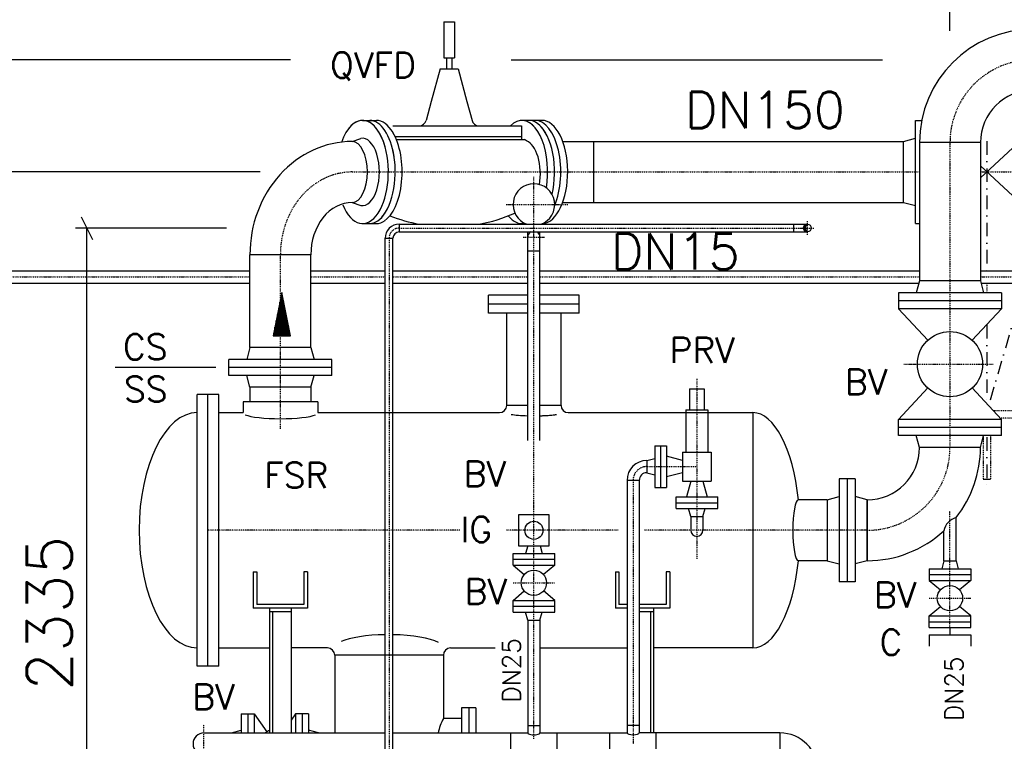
# Model space of a CAD drawing. Header units: millimetres. Extents: x -197187 to 231260338, y -45270 to 70505.
# Tile 28 of 85: x -33949 to -31230, y 10554 to 12548. Entities that reach past the tile are written whole.
import ezdxf
from ezdxf.enums import TextEntityAlignment as Align

# ---------------------------------------------------------------- set-up
doc = ezdxf.new("R2010")
doc.units = ezdxf.units.MM
doc.header["$LTSCALE"] = 0.5
for name, pattern in [('DASHDOT', [1, 0.5, -0.25, 0, -0.25]), ('DOT', [0.25, 0, -0.25]), ('HIDDEN', [0.375, 0.25, -0.125])]:
    doc.linetypes.add(name, pattern=pattern)
for name, color, linetype in [('2', 7, 'Continuous'), ('21', 7, 'Continuous'), ('41', 7, 'Continuous'), ('42', 7, 'Continuous'), ('BEMAßUNG', 7, 'Continuous'), ('P-MU025ENTL', 7, 'Continuous'), ('P-MU025ENTLÜ', 7, 'Continuous'), ('P-MU050ENTL', 7, 'Continuous'), ('P-MU150AUSL', 7, 'Continuous'), ('P-MU200AUSL', 7, 'Continuous'), ('P-MU200EINL', 7, 'Continuous'), ('P-MU300AUSL', 7, 'Continuous')]:
    doc.layers.add(name, color=color, linetype=linetype)
doc.styles.add('ROMANS', font='ROMANS', dxfattribs={"height": 0.2})

# ---------------------------------------------------------------- blocks, each defined once
blk = doc.blocks.new('FPFEIL')
at = {"layer": '41', "color": 7, "linetype": 'Continuous'}
for p, q in [((-99.9998, 18.5851), (-92.9259, 18.5851)), ((-99.9998, 15.7051), (-78.5259, 15.7051)), ((-99.9998, 12.8251), (-64.1259, 12.8251)), ((-99.9998, 12.8251), (-64.1259, 12.8251)), ((-99.9998, 9.9452), (-49.7259, 9.9452)), ((-99.9998, 7.0652), (-35.3259, 7.0652)), ((-99.9998, 4.1852), (-20.926, 4.1852)), ((-99.9998, 4.1852), (-20.926, 4.1852)), ((-99.9998, 1.3052), (-6.526, 1.3052)), ((-99.9998, -1.5748), (-7.874, -1.5748)), ((-99.9998, -4.4548), (-22.274, -4.4548)), ((-99.9998, -4.4548), (-22.274, -4.4548)), ((-99.9998, -7.3348), (-36.6739, -7.3348)), ((-99.9998, -10.2148), (-51.0739, -10.2148)), ((-99.9998, -13.0948), (-65.4739, -13.0948)), ((-99.9998, -13.0948), (-65.4739, -13.0948)), ((-99.9998, -15.9748), (-79.8739, -15.9748)), ((-99.9998, -18.8548), (-94.2739, -18.8548))]:
    blk.add_line(p, q, dxfattribs=at)
blk.add_lwpolyline([(0, 0), (-99.9998, -20), (-99.9998, 20), (0, 0)], close=True, dxfattribs=at)

msp = doc.modelspace()

# ---------------------------------------------------------------- hatches: boundary and pattern name
h = msp.add_hatch(color=256)
h.dxf.hatch_style = 1
h.paths.add_polyline_path([(-31774.005, 11982.548, 0.41421356), (-31784.655, 11971.898), (-31779.547, 11971.898, -0.24462596)])
h.paths.add_polyline_path([(-31779.547, 11971.898), (-31784.655, 11971.898, 0.41421356), (-31774.005, 11961.248, -0.24462596)])

# ---------------------------------------------------------------- linework, layer by layer
at = {"layer": '2', "linetype": 'Continuous', "ltscale": 10}
msp.add_line((-32591.923, 12436.898), (-31566.338, 12436.898), dxfattribs=at)
at = {"layer": '21', "linetype": 'Continuous', "ltscale": 10}
for p, q in [((-32901.005, 11982.548), (-32901.005, 11961.248)), ((-32939.655, 11943.898), (-32918.355, 11943.898))]:
    msp.add_line(p, q, dxfattribs=at)
at = {"layer": '21', "linetype": 'DASHDOT', "ltscale": 10}
msp.add_line((-32929.005, 11943.898), (-32929.005, 10112.373), dxfattribs=at)
at = {"layer": '21', "linetype": 'Continuous', "ltscale": 10}
for radius in [38.65, 17.35]:
    msp.add_arc((-32901.005, 11943.898), radius, 90, 180, dxfattribs=at)
at = {"layer": '21', "linetype": 'DASHDOT', "ltscale": 10}
msp.add_arc((-32901.005, 11943.898), 28, 90, 180, dxfattribs=at)
at = {"layer": '41', "linetype": 'DASHDOT', "ltscale": 10}
for p, q in [((-31774.005, 11990.887), (-31774.005, 11952.908)), ((-32901.005, 11971.898), (-31755.016, 11971.898)), ((-31278.005, 11820.048), (-31278.005, 11792.898)), ((-32733.24, 11136.898), (-33429.005, 11136.898)), ((-32295.937, 11136.898), (-32604.72, 11136.898))]:
    msp.add_line(p, q, dxfattribs=at)
at = {"layer": '41', "linetype": 'Continuous', "ltscale": 10}
for p, q in [((-32901.005, 11982.548), (-31774.005, 11982.548)), ((-32562.616, 11984.401), (-32552.463, 11984.4)), ((-31812.005, 11982.548), (-31812.005, 11961.248)), ((-32939.655, 10186.898), (-32939.655, 11943.898)), ((-32918.355, 10186.898), (-32918.355, 11943.898)), ((-32901.005, 11961.248), (-31774.005, 11961.248)), ((-33304.005, 11021.898), (-33304.005, 10921.898)), ((-33304.005, 11021.898), (-33294.005, 11021.898)), ((-33294.005, 11021.898), (-33294.005, 10931.898)), ((-33154.005, 11021.898), (-33164.005, 11021.898)), ((-33164.005, 11021.898), (-33164.005, 10931.898)), ((-33154.005, 11021.898), (-33154.005, 10921.898)), ((-32304.005, 11021.898), (-32304.005, 10921.898)), ((-32304.005, 11021.898), (-32294.005, 11021.898)), ((-32294.005, 11021.898), (-32294.005, 10931.898)), ((-32154.005, 11021.898), (-32164.005, 11021.898)), ((-32164.005, 11021.898), (-32164.005, 10931.898)), ((-32154.005, 11021.898), (-32154.005, 10921.898)), ((-33164.005, 10931.898), (-33294.005, 10931.898)), ((-32271.855, 10931.898), (-32294.005, 10931.898)), ((-32164.005, 10931.898), (-32238.155, 10931.898)), ((-33154.005, 10921.898), (-33304.005, 10921.898)), ((-33259.005, 10921.898), (-33259.005, 10577.048)), ((-33199.005, 10911.898), (-33259.005, 10911.898)), ((-33199.005, 10921.898), (-33199.005, 10577.048)), ((-32271.855, 10921.898), (-32304.005, 10921.898)), ((-32154.005, 10921.898), (-32238.155, 10921.898)), ((-32199.005, 10911.898), (-32238.155, 10911.898)), ((-32199.005, 10921.898), (-32199.005, 10577.048))]:
    msp.add_line(p, q, dxfattribs=at)
at = {"layer": '41', "linetype": 'HIDDEN', "ltscale": 10}
for p, q in [((-33251.005, 10911.898), (-33251.005, 10577.048)), ((-32207.005, 10911.898), (-32207.005, 10577.048))]:
    msp.add_line(p, q, dxfattribs=at)
at = {"layer": '41', "linetype": 'Continuous', "ltscale": 10}
msp.add_circle((-31774.005, 11971.898), 10.65, dxfattribs=at)
msp.add_arc((-31766.544, 11971.898), 13.004, 125.015673, 234.984327, dxfattribs=at)
for centre, major_axis, ratio, start_param, end_param in [((-32529.005, 11461.898), (-75, 0), 0.11696267, 1.79223648, 1.9023925), ((-32929.005, 10811.898), (-150, 0), 0.24457267, 4.78344875, 4.86763291), ((-32529.005, 10577.048), (16.85, 0), 0.30551929, 3.14159265, 6.28318531), ((-32255.005, 10577.048), (-16.85, 0), 0.30551929, 0, 3.14159265)]:
    msp.add_ellipse(centre, major_axis=major_axis, ratio=ratio, start_param=start_param, end_param=end_param, dxfattribs=at)
at = {"layer": 'BEMAßUNG', "linetype": 'Continuous', "ltscale": 10}
for p, q in [((-31380.005, 12516.898), (-31380.005, 12878.148)), ((-33200.761, 12436.898), (-34641.58, 12436.898)), ((-33285.185, 12126.898), (-34100.255, 12126.898)), ((-33778.763, 12003.148), (-33747.513, 11940.648)), ((-33377.453, 11971.898), (-33794.388, 11971.898)), ((-33763.138, 9636.898), (-33763.138, 11971.898))]:
    msp.add_line(p, q, dxfattribs=at)
at = {"layer": 'P-MU025ENTL', "linetype": 'DASHDOT', "ltscale": 10}
for p, q in [((-32079.005, 11555.31), (-32079.005, 11461.898)), ((-32079.005, 11555.31), (-32079.005, 11057.158)), ((-32217.005, 11312.898), (-32079.005, 11312.898)), ((-32255.005, 11274.898), (-32255.005, 10546.898)), ((-31380.005, 10868.305), (-31380.005, 11189.789)), ((-31437.505, 10949.305), (-31322.505, 10949.305))]:
    msp.add_line(p, q, dxfattribs=at)
at = {"layer": 'P-MU025ENTL', "linetype": 'Continuous', "ltscale": 10}
for p, q in [((-32099.005, 11527.898), (-32059.005, 11527.898)), ((-32099.005, 11527.898), (-32099.005, 11469.898)), ((-32099.005, 11527.898), (-32059.005, 11527.898)), ((-32099.005, 11527.898), (-32099.005, 11469.898)), ((-32059.005, 11527.898), (-32059.005, 11469.898)), ((-32059.005, 11527.898), (-32059.005, 11469.898)), ((-32109.005, 11469.898), (-32049.005, 11469.898)), ((-32109.005, 11469.898), (-32109.005, 11461.898)), ((-32109.005, 11469.898), (-32049.005, 11469.898)), ((-32109.005, 11469.898), (-32109.005, 11352.898)), ((-32049.005, 11469.898), (-32049.005, 11461.898)), ((-32049.005, 11469.898), (-32049.005, 11352.898)), ((-32195.005, 11370.398), (-32195.005, 11255.398)), ((-32195.005, 11370.398), (-32163.005, 11370.398)), ((-32179.005, 11370.398), (-32179.005, 11255.398)), ((-32163.005, 11370.398), (-32163.005, 11255.398)), ((-32119.005, 11329.748), (-32163.005, 11341.538)), ((-32119.005, 11352.898), (-32039.005, 11352.898)), ((-32119.005, 11352.898), (-32119.005, 11272.898)), ((-32039.005, 11352.898), (-32039.005, 11272.898)), ((-32217.005, 11329.748), (-32195.005, 11335.643)), ((-32217.005, 11329.748), (-32217.005, 11296.048)), ((-32217.005, 11296.048), (-32195.005, 11290.153)), ((-32119.005, 11296.048), (-32163.005, 11284.258)), ((-32238.155, 11274.898), (-32271.855, 11274.898)), ((-32271.855, 11274.898), (-32271.855, 10577.048)), ((-32238.155, 11274.898), (-32238.155, 10577.048)), ((-32119.005, 11272.898), (-32039.005, 11272.898)), ((-32095.855, 11272.898), (-32107.645, 11228.898)), ((-32062.155, 11272.898), (-32050.365, 11228.898)), ((-32195.005, 11255.398), (-32163.005, 11255.398)), ((-32136.505, 11196.898), (-32136.505, 11228.898)), ((-32136.505, 11228.898), (-32021.505, 11228.898)), ((-32021.505, 11196.898), (-32021.505, 11228.898)), ((-32136.505, 11212.898), (-32021.505, 11212.898)), ((-32136.505, 11196.898), (-32021.505, 11196.898)), ((-32095.855, 11174.898), (-32101.75, 11196.898)), ((-32095.855, 11174.898), (-32062.155, 11174.898)), ((-32095.855, 11174.898), (-32095.855, 11136.898)), ((-32062.155, 11174.898), (-32056.26, 11196.898)), ((-32062.155, 11174.898), (-32062.155, 11136.898)), ((-31363.155, 11052.305), (-31363.155, 11171.937)), ((-31396.855, 11052.305), (-31396.855, 11135.56)), ((-31396.855, 11052.305), (-31402.75, 11030.305)), ((-31396.855, 11052.305), (-31363.155, 11052.305)), ((-31363.155, 11052.305), (-31357.26, 11030.305)), ((-31437.505, 11030.305), (-31322.505, 11030.305)), ((-31437.505, 11030.305), (-31437.505, 10998.305)), ((-31437.505, 11014.305), (-31322.505, 11014.305)), ((-31322.505, 11030.305), (-31322.505, 10998.305)), ((-31437.505, 10998.305), (-31322.505, 10998.305)), ((-31437.505, 10998.305), (-31406.645, 10972.006)), ((-31322.505, 10998.305), (-31353.366, 10972.006)), ((-31437.505, 10900.305), (-31406.645, 10926.604)), ((-31322.505, 10900.305), (-31353.366, 10926.604)), ((-32545.855, 10888.898), (-32512.155, 10888.898)), ((-32545.855, 10888.898), (-32545.855, 10577.048)), ((-32512.155, 10888.898), (-32512.155, 10577.048)), ((-31437.505, 10868.305), (-31437.505, 10900.305)), ((-31437.505, 10900.305), (-31322.505, 10900.305)), ((-31437.505, 10884.305), (-31322.505, 10884.305)), ((-31322.505, 10868.305), (-31322.505, 10900.305)), ((-31437.505, 10868.305), (-31322.505, 10868.305)), ((-31437.505, 10848.305), (-31322.505, 10848.305)), ((-31437.505, 10848.305), (-31437.505, 10816.305)), ((-31380.005, 10868.305), (-31380.005, 10848.305)), ((-31322.505, 10848.305), (-31322.505, 10816.305)), ((-32545.855, 10597.898), (-32512.155, 10597.898)), ((-32238.155, 10597.898), (-32271.855, 10597.898))]:
    msp.add_line(p, q, dxfattribs=at)
msp.add_circle((-31380.005, 10949.305), 35, dxfattribs=at)
for centre, radius, start, end in [((-32217.005, 11274.898), 54.85, 90, 180), ((-32217.005, 11274.898), 21.15, 90, 180), ((-32079.005, 11136.898), 16.85, 180, 0)]:
    msp.add_arc(centre, radius, start, end, dxfattribs=at)
at = {"layer": 'P-MU025ENTL', "linetype": 'DASHDOT', "ltscale": 10}
msp.add_arc((-32217.005, 11274.898), 38, 90, 180, dxfattribs=at)
at = {"layer": 'P-MU025ENTLÜ', "linetype": 'DASHDOT', "ltscale": 10}
for p, q in [((-32529.005, 10560.808), (-32529.005, 12113.974)), ((-32605.699, 12036.898), (-32434.394, 12036.898)), ((-32558.655, 11946.898), (-32498.814, 11946.898)), ((-35711.847, 11836.898), (-33313.155, 11836.898)), ((-33144.855, 11836.898), (-32939.655, 11836.898)), ((-32918.355, 11836.898), (-32545.855, 11836.898)), ((-32512.155, 11836.898), (-31464.155, 11836.898)), ((-31295.855, 11836.898), (-30343.418, 11836.898)), ((-32586.505, 10991.898), (-32471.505, 10991.898))]:
    msp.add_line(p, q, dxfattribs=at)
at = {"layer": 'P-MU025ENTLÜ', "linetype": 'Continuous', "ltscale": 10}
for p, q in [((-32545.855, 11384.898), (-32545.855, 11961.248)), ((-32512.155, 11384.898), (-32512.155, 11961.248)), ((-32545.855, 11908.898), (-32512.155, 11908.898)), ((-35629.005, 11853.748), (-33313.155, 11853.748)), ((-33144.855, 11853.748), (-32939.655, 11853.748)), ((-32918.355, 11853.748), (-32545.855, 11853.748)), ((-32512.155, 11853.748), (-31464.155, 11853.748)), ((-31295.855, 11853.748), (-30489.217, 11853.748)), ((-35629.005, 11820.048), (-33313.155, 11820.048)), ((-33144.855, 11820.048), (-32939.655, 11820.048)), ((-32918.355, 11820.048), (-32545.855, 11820.048)), ((-32512.155, 11820.048), (-31465.723, 11820.048)), ((-31294.288, 11820.048), (-30489.217, 11820.048)), ((-32545.989, 11094.398), (-32551.75, 11072.898)), ((-32512.021, 11094.398), (-32506.26, 11072.898)), ((-32586.505, 11040.898), (-32586.505, 11072.898)), ((-32586.505, 11072.898), (-32471.505, 11072.898)), ((-32471.505, 11040.898), (-32471.505, 11072.898)), ((-32586.505, 11056.898), (-32471.505, 11056.898)), ((-32586.505, 11040.898), (-32471.505, 11040.898)), ((-32586.505, 11040.898), (-32555.645, 11014.599)), ((-32471.505, 11040.898), (-32502.366, 11014.599)), ((-32586.505, 10942.898), (-32555.645, 10969.197)), ((-32471.505, 10942.898), (-32502.366, 10969.197)), ((-32586.505, 10910.898), (-32586.505, 10942.898)), ((-32586.505, 10942.898), (-32471.505, 10942.898)), ((-32471.505, 10910.898), (-32471.505, 10942.898)), ((-32586.505, 10926.898), (-32471.505, 10926.898)), ((-32586.505, 10910.898), (-32471.505, 10910.898)), ((-32545.855, 10888.898), (-32551.75, 10910.898)), ((-32512.155, 10888.898), (-32506.26, 10910.898))]:
    msp.add_line(p, q, dxfattribs=at)
msp.add_lwpolyline([(-32486.505, 11094.398), (-32486.505, 11179.398), (-32571.505, 11179.398), (-32571.505, 11094.398)], close=True, dxfattribs=at)
for centre, radius in [((-32529.005, 11136.898), 25), ((-32529.005, 10991.898), 35)]:
    msp.add_circle(centre, radius, dxfattribs=at)
for centre, radius, start, end in [((-32529.005, 12036.898), 57.5, 289.052933, 250.947067), ((-32529.005, 11946.898), 16.85, 121.610375, 180), ((-32529.005, 11946.898), 16.85, 0, 58.389625)]:
    msp.add_arc(centre, radius, start, end, dxfattribs=at)
at = {"layer": 'P-MU050ENTL', "linetype": 'Continuous', "ltscale": 10}
for p, q in [((-33337.005, 10629.398), (-33337.005, 10577.048)), ((-33337.005, 10629.398), (-33301.005, 10629.398)), ((-33319.005, 10629.398), (-33319.005, 10577.048)), ((-33301.005, 10629.398), (-33301.005, 10577.048)), ((-33301.005, 10629.398), (-33266.743, 10579.807)), ((-33187.005, 10629.398), (-33199.005, 10612.029)), ((-33151.005, 10629.398), (-33187.005, 10629.398)), ((-33187.005, 10629.398), (-33187.005, 10577.048)), ((-33169.005, 10629.398), (-33169.005, 10577.048)), ((-33151.005, 10629.398), (-33151.005, 10577.048)), ((-33440.005, 10577.048), (-32939.655, 10577.048)), ((-33364.005, 10577.048), (-33337.005, 10584.283)), ((-33124.005, 10577.048), (-33151.005, 10584.283)), ((-32918.355, 10577.048), (-32545.855, 10577.048)), ((-32593.005, 10516.748), (-32593.005, 10577.048)), ((-32512.155, 10577.048), (-32271.855, 10577.048)), ((-32465.005, 10516.748), (-32465.005, 10577.048)), ((-32319.005, 10516.748), (-32319.005, 10577.048)), ((-31850.005, 10577.048), (-32238.155, 10577.048)), ((-32191.005, 10516.748), (-32191.005, 10577.048)), ((-31850.005, 10577.048), (-31850.005, 10516.748))]:
    msp.add_line(p, q, dxfattribs=at)
at = {"layer": 'P-MU050ENTL', "linetype": 'DASHDOT', "ltscale": 10}
msp.add_line((-33440.005, 10489.299), (-33440.005, 10600.93), dxfattribs=at)
at = {"layer": 'P-MU050ENTL', "linetype": 'Continuous', "ltscale": 10}
for centre, radius, start, end in [((-33440.005, 10546.898), 30.15, 90, 270), ((-33244.005, 10546.898), 40, 112.024314, 131.083733), ((-31850.005, 10470.898), 106.15, 0, 90)]:
    msp.add_arc(centre, radius, start, end, dxfattribs=at)
at = {"layer": 'P-MU150AUSL', "linetype": 'Continuous', "ltscale": 10}
for p, q in [((-32778.084, 12541.898), (-32748.084, 12541.898)), ((-32778.084, 12541.898), (-32778.084, 12441.898)), ((-32748.084, 12541.898), (-32748.084, 12441.898)), ((-32778.084, 12441.898), (-32748.084, 12441.898)), ((-32770.584, 12441.898), (-32770.584, 12411.898)), ((-32755.584, 12441.898), (-32755.584, 12411.898)), ((-32788.084, 12411.898), (-32812.253, 12321.698)), ((-32788.084, 12411.898), (-32738.084, 12411.898)), ((-32738.083, 12411.898), (-32713.915, 12321.698)), ((-32812.253, 12321.698), (-32826.314, 12269.221)), ((-32713.915, 12321.698), (-32699.854, 12269.221)), ((-33002.107, 12269.398), (-32964.001, 12269.398)), ((-32506.74, 12269.398), (-32562.166, 12269.398)), ((-31475.005, 11984.398), (-31475.005, 12269.398)), ((-31475.005, 12269.398), (-31458.057, 12269.398)), ((-31125.005, 12269.398), (-31295.855, 12110.273)), ((-32918.355, 12254.398), (-32563.084, 12254.398)), ((-32563.084, 12254.398), (-32563.084, 12216.898)), ((-33030.685, 12211.048), (-33006.86, 12219.411)), ((-32912.04, 12224.398), (-32563.084, 12224.398)), ((-32908.76, 12216.898), (-32555.283, 12216.898)), ((-32549.056, 12212.556), (-32555.283, 12216.898)), ((-32449.24, 12211.048), (-31508.005, 12211.048)), ((-32363.661, 12042.748), (-32363.661, 12211.048)), ((-31508.005, 12211.048), (-31475.005, 12219.89)), ((-31508.005, 12042.748), (-31508.005, 12211.048)), ((-31295.855, 12207.898), (-31464.155, 12207.898)), ((-31464.155, 12207.898), (-31464.155, 11825.898)), ((-31295.855, 12207.898), (-31295.855, 11825.898)), ((-31125.005, 11984.398), (-31295.855, 12143.523)), ((-33030.685, 12042.748), (-33006.86, 12034.385)), ((-32449.24, 12042.748), (-31508.005, 12042.748)), ((-31508.005, 12042.748), (-31475.005, 12033.906)), ((-33002.107, 11984.398), (-32964.001, 11984.398)), ((-31475.005, 11984.398), (-31464.155, 11984.398)), ((-33313.155, 11641.898), (-33313.155, 11897.898)), ((-33144.855, 11897.898), (-33313.155, 11897.898)), ((-33144.855, 11641.898), (-33144.855, 11897.898)), ((-31464.155, 11825.898), (-31472.998, 11792.898)), ((-31295.855, 11825.898), (-31464.155, 11825.898)), ((-31295.855, 11825.898), (-31287.013, 11792.898)), ((-32654.005, 11736.898), (-32654.005, 11786.898)), ((-32545.855, 11786.898), (-32654.005, 11786.898)), ((-32404.005, 11786.898), (-32512.155, 11786.898)), ((-32404.005, 11786.898), (-32512.155, 11786.898)), ((-32404.005, 11736.898), (-32404.005, 11786.898)), ((-32404.005, 11736.898), (-32404.005, 11786.898)), ((-31237.505, 11792.898), (-31522.505, 11792.898)), ((-31522.505, 11792.898), (-31522.505, 11748.898)), ((-31237.505, 11792.898), (-31237.505, 11748.898)), ((-32545.855, 11761.898), (-32654.005, 11761.898)), ((-32404.005, 11761.898), (-32512.155, 11761.898)), ((-32404.005, 11761.898), (-32512.155, 11761.898)), ((-31237.505, 11770.898), (-31522.505, 11770.898)), ((-31237.505, 11748.898), (-31522.505, 11748.898)), ((-31522.505, 11748.898), (-31441.345, 11661.757)), ((-31237.505, 11748.898), (-31318.666, 11661.757)), ((-32545.855, 11736.898), (-32654.005, 11736.898)), ((-32604.005, 11481.898), (-32604.005, 11736.898)), ((-32404.005, 11736.898), (-32512.155, 11736.898)), ((-32404.005, 11736.898), (-32512.155, 11736.898)), ((-32454.005, 11481.898), (-32454.005, 11736.898)), ((-32454.005, 11481.898), (-32454.005, 11736.898)), ((-33313.155, 11641.898), (-33321.998, 11608.898)), ((-33144.855, 11641.898), (-33313.155, 11641.898)), ((-33144.855, 11641.898), (-33136.013, 11608.898)), ((-33086.505, 11608.898), (-33371.505, 11608.898)), ((-33371.505, 11564.898), (-33371.505, 11608.898)), ((-33086.505, 11586.898), (-33371.505, 11586.898)), ((-33086.505, 11564.898), (-33086.505, 11608.898)), ((-33086.505, 11564.898), (-33371.505, 11564.898)), ((-33313.155, 11531.898), (-33321.998, 11564.898)), ((-33144.855, 11531.898), (-33136.013, 11564.898)), ((-33144.855, 11531.898), (-33313.155, 11531.898)), ((-33313.155, 11531.898), (-33313.155, 11491.898)), ((-33144.855, 11531.898), (-33144.855, 11491.898)), ((-31522.505, 11442.898), (-31441.345, 11530.038)), ((-31237.505, 11442.898), (-31318.666, 11530.038)), ((-33459.005, 10761.898), (-33459.005, 11511.898)), ((-33399.005, 11511.898), (-33459.005, 11511.898)), ((-33429.005, 10761.898), (-33429.005, 11511.898)), ((-33399.005, 10761.898), (-33399.005, 11511.898)), ((-33126.013, 11491.898), (-33331.998, 11491.898)), ((-33331.998, 11491.898), (-33331.998, 11461.898)), ((-33126.013, 11491.898), (-33126.013, 11461.898)), ((-32545.855, 11481.898), (-32604.005, 11481.898)), ((-32454.005, 11481.898), (-32512.155, 11481.898)), ((-32454.005, 11481.898), (-32512.155, 11481.898)), ((-33399.005, 11461.898), (-33331.998, 11461.898)), ((-33126.013, 11461.898), (-32624.005, 11461.898)), ((-32434.005, 11461.898), (-31924.005, 11461.898)), ((-31924.005, 11461.898), (-31924.005, 10811.898)), ((-31237.505, 11442.898), (-31522.505, 11442.898)), ((-31522.505, 11398.898), (-31522.505, 11442.898)), ((-31237.505, 11420.898), (-31522.505, 11420.898)), ((-31237.505, 11398.898), (-31237.505, 11442.898)), ((-31237.505, 11398.898), (-31522.505, 11398.898)), ((-31464.155, 11365.898), (-31472.998, 11398.898)), ((-31295.855, 11365.898), (-31287.013, 11398.898)), ((-31295.855, 11365.898), (-31464.155, 11365.898)), ((-31686.005, 11279.398), (-31686.005, 10994.398)), ((-31642.005, 11279.398), (-31686.005, 11279.398)), ((-31664.005, 11279.398), (-31664.005, 10994.398)), ((-31642.005, 11279.398), (-31642.005, 10994.398)), ((-31268.005, 11276.898), (-31288.005, 11276.898)), ((-31719.005, 11221.048), (-31686.005, 11229.89)), ((-31609.005, 11221.048), (-31642.005, 11229.89)), ((-31719.005, 11221.048), (-31798.439, 11221.048)), ((-31719.005, 11221.048), (-31719.005, 11052.748)), ((-31609.005, 11052.748), (-31609.005, 11221.048)), ((-31609.005, 11221.048), (-31609.005, 11052.748)), ((-31719.005, 11052.748), (-31798.439, 11052.748)), ((-31719.005, 11052.748), (-31686.005, 11043.906)), ((-31609.005, 11052.748), (-31642.005, 11043.906)), ((-31642.005, 10994.398), (-31686.005, 10994.398)), ((-33399.005, 10811.898), (-33259.005, 10811.898)), ((-33099.005, 10811.898), (-33199.005, 10811.898)), ((-32759.005, 10811.898), (-32635.642, 10811.898)), ((-32512.155, 10811.898), (-32271.855, 10811.898)), ((-31924.005, 10811.898), (-32199.005, 10811.898)), ((-33079.005, 10791.898), (-33079.005, 10577.048)), ((-32779.005, 10791.898), (-33079.005, 10791.898)), ((-32779.005, 10791.898), (-32779.005, 10616.898)), ((-33399.005, 10761.898), (-33459.005, 10761.898)), ((-32689.005, 10646.298), (-32729.005, 10646.298)), ((-32729.005, 10646.298), (-32729.005, 10577.048)), ((-32709.005, 10646.298), (-32709.005, 10577.048)), ((-32689.005, 10646.298), (-32689.005, 10577.048)), ((-32729.005, 10616.898), (-32779.005, 10616.898))]:
    msp.add_line(p, q, dxfattribs=at)
at = {"layer": 'P-MU150AUSL', "linetype": 'DASHDOT', "ltscale": 10}
for p, q in [((-31380.005, 12207.898), (-31380.005, 11365.898)), ((-33030.685, 12126.898), (-31464.155, 12126.898)), ((-33229.005, 11417.103), (-33229.005, 11897.898)), ((-31507.717, 11595.898), (-31260.646, 11595.898)), ((-31078.005, 11466.898), (-31259.858, 11466.898)), ((-31078.005, 11446.898), (-31241.231, 11446.898)), ((-31288.005, 11398.898), (-31288.005, 11276.898)), ((-31268.005, 11398.898), (-31268.005, 11276.898)), ((-31609.005, 11136.898), (-32224.166, 11136.898))]:
    msp.add_line(p, q, dxfattribs=at)
at = {"layer": 'P-MU150AUSL', "linetype": 'Continuous', "ltscale": 10}
msp.add_circle((-31380.005, 11595.898), 90, dxfattribs=at)
for centre, radius, start, end in [((-31151.005, 12207.898), 313.15, 90, 180), ((-31151.005, 12207.898), 144.85, 90, 180), ((-32845.632, 12274.398), 20, 270, 345.000022), ((-32680.535, 12274.398), 20, 194.999978, 270), ((-32763.084, 12424.388), 449.49, 248.674456, 259.414142), ((-32763.084, 12424.388), 449.49, 280.585858, 293.838814), ((-32624.005, 11481.898), 20, 270, 0), ((-32434.005, 11481.898), 20, 180, 270), ((-32434.005, 11481.898), 20, 180, 270), ((-31609.005, 11365.898), 144.85, 270, 0), ((-31609.005, 11365.898), 313.15, 321.728728, 0), ((-31350.32, 11126.248), 47.458, 105.691625, 168.683428), ((-31609.005, 11365.898), 313.15, 270, 312.646322), ((-33099.005, 10791.898), 20, 0, 90), ((-32759.005, 10791.898), 20, 90, 180), ((-32646.34, 10546.898), 150, 152.181875, 168.404564)]:
    msp.add_arc(centre, radius, start, end, dxfattribs=at)
at = {"layer": 'P-MU150AUSL', "linetype": 'DASHDOT', "ltscale": 10}
for centre, start, end in [((-31151.005, 12207.898), 90, 180), ((-31609.005, 11365.898), 270, 0)]:
    msp.add_arc(centre, 229, start, end, dxfattribs=at)
at = {"layer": 'P-MU150AUSL', "linetype": 'Continuous', "ltscale": 10}
for centre, major_axis, ratio, start_param, end_param in [((-33002.107, 12126.898), (0, 142.5), 0.4999993, 5.21462013, 7.24240876), ((-33002.107, 12126.898), (0, 142.5), 0.4999993, 2.26250497, 6.84529613), ((-32983.054, 12126.898), (0, 142.5), 0.4999993, 5.01719711, 6.27054195), ((-32964.001, 12126.898), (0, 142.5), 0.4999993, 5.58035082, 6.28318531), ((-32562.166, 12126.898), (0, 142.5), 0.4999993, 5.67572676, 6.74614005), ((-32562.166, 12126.898), (0, 142.5), 0.4999993, 4.39794523, 6.34902742), ((-32543.113, 12126.898), (0, 142.5), 0.4999993, 5.56394143, 6.28318531), ((-32525.792, 12126.898), (0, 142.5), 0.4999993, 4.00676987, 6.28318531), ((-32506.74, 12126.898), (0, 142.5), 0.4999993, 3.17494914, 6.28318531), ((-32964.001, 12126.898), (0, 142.5), 0.4999993, 3.44536183, 5.58784352), ((-32543.113, 12126.898), (0, 142.5), 0.4999993, 4.26396406, 5.89356537), ((-33030.685, 11897.898), (0, 313.15), 0.90202714, 0, 1.57079633), ((-33030.685, 12126.898), (0, -84.15), 0.5, 0, 3.14159265), ((-33002.107, 12126.898), (0, 93), 0.49995806, 3.03917538, 6.38560292), ((-32557.623, 12121.149), (0, 93), 0.49995806, 4.39639348, 6.09785679), ((-32983.054, 12126.898), (0, 142.5), 0.4999993, 3.62419292, 5.14457284), ((-32983.054, 12126.898), (0, 142.5), 0.4999993, 5.03218246, 5.1430066), ((-33030.685, 11897.898), (0, 144.85), 0.7881933, 0, 1.57079633), ((-32983.054, 12126.898), (0, 142.5), 0.4999993, 3.15431596, 3.79652479), ((-32964.001, 12126.898), (0, 142.5), 0.4999993, 3.13526656, 3.49031797), ((-32562.166, 12126.898), (0, 142.5), 0.4999993, 2.58808015, 3.25402444), ((-33459.005, 11136.898), (0, 325), 0.49230769, 0, 3.14159265), ((-33229.005, 11461.898), (-102.992, 0), 0.16264128, 0.34820385, 2.79828474), ((-32529.005, 11461.898), (-75, 0), 0.11696267, 0.57922222, 1.34419538), ((-32529.005, 11461.898), (75, 0), 0.11696267, 4.93898993, 5.70396308), ((-32529.005, 11461.898), (-75, 0), 0.11696267, 1.79739727, 2.44977473), ((-31924.005, 11136.898), (0, 325), 0.4, 4.97429609, 6.28318531), ((-31798.439, 11136.898), (0, 84.15), 0.18391698, 0, 3.14159265), ((-31924.005, 11136.898), (0, 325), 0.4, 3.14159265, 4.45048187), ((-32929.005, 10811.898), (-150, 0), 0.24457267, 4.78344875, 5.78944504), ((-32929.005, 10811.898), (-150, 0), 0.24457267, 3.57177234, 4.64132921)]:
    msp.add_ellipse(centre, major_axis=major_axis, ratio=ratio, start_param=start_param, end_param=end_param, dxfattribs=at)
at = {"layer": 'P-MU150AUSL', "linetype": 'DASHDOT', "ltscale": 10}
msp.add_ellipse((-33030.685, 11897.898), major_axis=(0, 229), ratio=0.86602533, start_param=0, end_param=1.57079633, dxfattribs=at)
at = {"layer": 'P-MU200AUSL', "linetype": 'Continuous', "ltscale": 10}
msp.add_line((-33407.004, 11586.898), (-33685.134, 11586.898), dxfattribs=at)
at = {"layer": 'P-MU200EINL', "linetype": 'DASHDOT', "ltscale": 150}
for p, q in [((-31278.005, 12211.896), (-31278.005, 11853.748)), ((-31173.596, 11820.048), (-31273.633, 11481.687)), ((-31278.005, 11704.129), (-31278.005, 11496.731)), ((-31278.005, 11393.8), (-31278.005, 11257.239))]:
    msp.add_line(p, q, dxfattribs=at)
at = {"layer": 'P-MU300AUSL', "linetype": 'DASHDOT', "ltscale": 10}
msp.add_line((-31295.855, 12126.898), (-30557.613, 12126.898), dxfattribs=at)

# ---------------------------------------------------------------- block references
at = {"layer": '41', "linetype": 'Continuous', "ltscale": 10, "xscale": 1.200001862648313, "yscale": -1.200001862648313, "rotation": 90}
msp.add_blockref('FPFEIL', (-33224.892, 11794.297), dxfattribs=at)

# ---------------------------------------------------------------- texts
at = {"layer": '42', "linetype": 'Continuous', "ltscale": 10, "style": 'ROMANS'}
msp.add_text('QVFD', height=70, dxfattribs=at).set_placement((-33091.916, 12387.302))
at = {"layer": 'BEMAßUNG', "linetype": 'Continuous', "ltscale": 10, "style": 'ROMANS'}
msp.add_text('2335', height=125, rotation=90, dxfattribs=at).set_placement((-33867.045, 10693.177), align=Align.MIDDLE_LEFT)
at = {"layer": 'P-MU025ENTL', "linetype": 'Continuous', "ltscale": 10, "style": 'ROMANS'}
for s, p in [('PRV', (-32154.452, 11599.861)), ('BV', (-31590.008, 10923.702)), ('C', (-31574.736, 10792.661))]:
    msp.add_text(s, height=70, dxfattribs=at).set_placement(p)
at = {"layer": 'P-MU025ENTL', "linetype": 'DOT', "ltscale": 10, "style": 'ROMANS'}
for p in [(-32565.855, 10660.937), (-31343.909, 10609.86)]:
    msp.add_text('DN25', height=50, rotation=90, dxfattribs=at).set_placement(p)
at = {"layer": 'P-MU025ENTLÜ', "linetype": 'Continuous', "ltscale": 10, "style": 'ROMANS'}
for s, p in [('BV', (-32723.051, 11258.161)), ('IG', (-32731.436, 11104.204)), ('BV', (-32720.607, 10933.091))]:
    msp.add_text(s, height=70, dxfattribs=at).set_placement(p)
at = {"layer": 'P-MU050ENTL', "linetype": 'Continuous', "ltscale": 10, "style": 'ROMANS'}
msp.add_text('BV', height=70, dxfattribs=at).set_placement((-33472.431, 10642.115))
at = {"layer": 'P-MU150AUSL', "linetype": 'Continuous', "ltscale": 10, "style": 'ROMANS'}
for s, height, p in [('DN150', 100, (-32111.551, 12248.279)), ('DN15', 100, (-32316.432, 11857.281)), ('BV', 70, (-31670.447, 11511.81)), ('FSR', 70, (-33273.857, 11253.953))]:
    msp.add_text(s, height=height, dxfattribs=at).set_placement(p)
at = {"layer": 'P-MU200AUSL', "insert": (-33540.821, 11678.407), "char_height": 70, "width": 118.63777, "attachment_point": 3, "style": 'ROMANS'}
msp.add_mtext('CS SS', dxfattribs=at)

doc.saveas('drawing.dxf')
